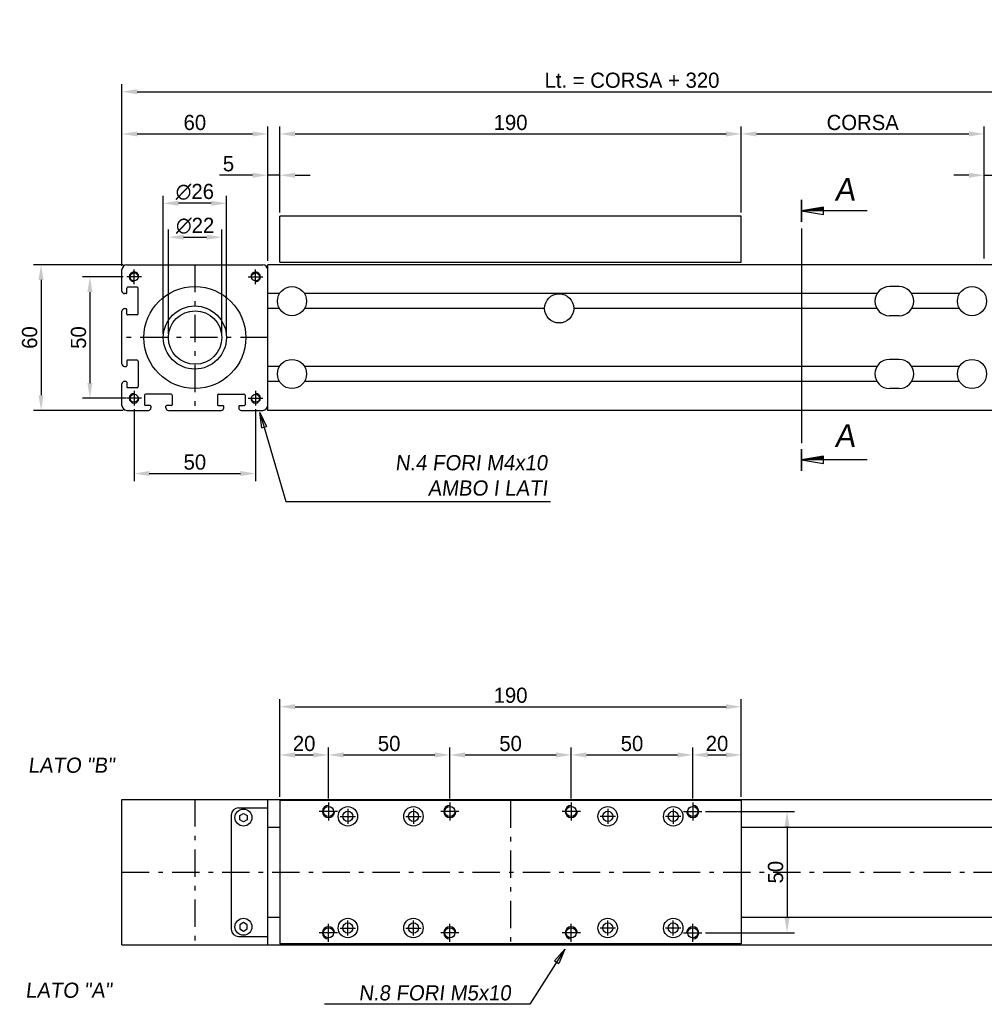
# Model space of a CAD drawing. Extents: x -953 to 392, y 249 to 925.
# Tile 2 of 5: x -220 to 177, y 520 to 925. Entities that reach past the tile are written whole.
import ezdxf

# ---------------------------------------------------------------- set-up
doc = ezdxf.new("R2010")
doc.units = 0
doc.header["$LTSCALE"] = 1.875
doc.linetypes.add('PL2', pattern=[11, 6, -2, 1, -2])
doc.layers.get('0').update_dxf_attribs({"linetype": 'CONTINUOUS'})
doc.layers.get('DEFPOINTS').update_dxf_attribs({"linetype": 'CONTINUOUS'})
for name, color, linetype in [('ASSI', 241, 'PL2'), ('GIALLO', 51, 'CONTINUOUS'), ('QUOTE', 60, 'CONTINUOUS'), ('SEZIONI', 150, 'CONTINUOUS')]:
    doc.layers.add(name, color=color, linetype=linetype)
doc.styles.add('25TXT', font='txt', dxfattribs={"oblique": 7, "height": 6.25})
doc.dimstyles.get("Standard").update_dxf_attribs({"dimtxt": 0.18, "dimasz": 0.18, "dimexe": 0.18, "dimexo": 0.0625, "dimgap": 0.09, "dimtad": 0, "dimtih": 1, "dimtoh": 1, "dimdec": 4, "dimzin": 0, "dimdsep": 46, "dimtxsty": 'STANDARD', "dimcen": 0.09, "dimadec": 0, "dimazin": 0, "dimtfac": 1, "dimtdec": 4, "dimtofl": 0, "dimtmove": 0, "dimatfit": 3, "dimfxl": 1, "dimtolj": 1, "dimtzin": 0, "dimarcsym": 0})
doc.dimstyles.new('STANDARD$7', dxfattribs={"dimtxt": 2.5, "dimasz": 2.4, "dimexe": 0.7, "dimexo": 1.5, "dimgap": 2, "dimtad": 1, "dimdsep": 46, "dimtxsty": '25TXT', "dimblk1": 'CLOSED', "dimblk2": 'CLOSED', "dimsah": 1, "dimcen": 0, "dimadec": 0, "dimazin": 0, "dimtfac": 1, "dimtdec": 4, "dimtmove": 0, "dimatfit": 3, "dimldrblk": 'CLOSED', "dimfxl": 1, "dimtolj": 1, "dimtzin": 0, "dimarcsym": 0})

# ---------------------------------------------------------------- blocks, each defined once
blk = doc.blocks.new('_CLOSED')
at = {"color": 0, "linetype": 'ByBlock'}
for p, q in [((-1, 0.167), (0, 0)), ((-1, 0.167), (-1, -0.167)), ((0, 0), (-1, -0.167))]:
    blk.add_line(p, q, dxfattribs=at)
blk = doc.blocks.new('*X1')
at = {"color": 0}
for p, q in [((55, 51.9), (55.6, 51.9)), ((55, 51.8), (56.2, 51.8)), ((55, 51.7), (56.8, 51.7)), ((55, 51.6), (57.4, 51.6)), ((55, 51.5), (58, 51.5)), ((55, 51.4), (58.6, 51.4)), ((55, 51.3), (59.2, 51.3)), ((55, 51.2), (59.8, 51.2)), ((55, 51.1), (60.4, 51.1)), ((55, 51), (61, 51))]:
    blk.add_line(p, q, dxfattribs=at)
blk = doc.blocks.new('*D3')
at = {"color": 0, "linetype": 'ByBlock', "transparency": 16777216}
for p, q in [((-177.58, 824.03), (-177.58, 881.47)), ((-117.58, 826.03), (-117.58, 881.47)), ((-171.33, 878.34), (-123.83, 878.34))]:
    blk.add_line(p, q, dxfattribs=at)
for points in [[(-171.33, 879.39), (-171.33, 877.3), (-177.58, 878.34)], [(-123.83, 879.39), (-123.83, 877.3), (-117.58, 878.34)]]:
    blk.add_solid(points, dxfattribs=at)
at = {"layer": 'DEFPOINTS', "color": 0, "linetype": 'ByBlock', "transparency": 16777216}
for p in [(-117.58, 878.34), (-117.58, 824.47), (-177.58, 822.47)]:
    blk.add_point(p, dxfattribs=at)
at = {"color": 0, "linetype": 'ByBlock', "transparency": 16777216, "insert": (-147.58, 883.03), "char_height": 6.25, "attachment_point": 5}
blk.add_mtext('\\A1;60', dxfattribs=at)
blk = doc.blocks.new('*D4')
at = {"color": 0, "linetype": 'ByBlock', "transparency": 16777216}
for p, q in [((-177.15, 819.47), (-193.9, 819.47)), ((-190.78, 813.22), (-190.78, 775.72)), ((-175.8, 769.47), (-193.9, 769.47))]:
    blk.add_line(p, q, dxfattribs=at)
for points in [[(-191.82, 813.22), (-189.74, 813.22), (-190.78, 819.47)], [(-191.82, 775.72), (-189.74, 775.72), (-190.78, 769.47)]]:
    blk.add_solid(points, dxfattribs=at)
at = {"layer": 'DEFPOINTS', "color": 0, "linetype": 'ByBlock', "transparency": 16777216}
for p in [(-175.58, 819.47), (-190.78, 769.47), (-174.23, 769.47)]:
    blk.add_point(p, dxfattribs=at)
at = {"color": 0, "linetype": 'ByBlock', "transparency": 16777216, "insert": (-195.47, 794.47), "char_height": 6.25, "attachment_point": 5, "rotation": 90}
blk.add_mtext('\\A1;50', dxfattribs=at)
blk = doc.blocks.new('*D5')
at = {"color": 0, "linetype": 'ByBlock', "transparency": 16777216}
for p, q in [((-177.15, 824.47), (-214.04, 824.47)), ((-210.91, 818.22), (-210.91, 770.72)), ((-177.15, 764.47), (-214.04, 764.47))]:
    blk.add_line(p, q, dxfattribs=at)
for points in [[(-211.95, 818.22), (-209.87, 818.22), (-210.91, 824.47)], [(-211.95, 770.72), (-209.87, 770.72), (-210.91, 764.47)]]:
    blk.add_solid(points, dxfattribs=at)
at = {"layer": 'DEFPOINTS', "color": 0, "linetype": 'ByBlock', "transparency": 16777216}
for p in [(-175.58, 824.47), (-210.91, 764.47), (-175.58, 764.47)]:
    blk.add_point(p, dxfattribs=at)
at = {"color": 0, "linetype": 'ByBlock', "transparency": 16777216, "insert": (-215.6, 794.47), "char_height": 6.25, "attachment_point": 5, "rotation": 90}
blk.add_mtext('\\A1;60', dxfattribs=at)
blk = doc.blocks.new('*D6')
at = {"color": 0, "linetype": 'ByBlock', "transparency": 16777216}
for p, q in [((-117.58, 827.6), (-117.58, 864.45)), ((-112.58, 846.03), (-112.58, 864.45)), ((-123.83, 861.33), (-137.38, 861.33)), ((-112.58, 861.33), (-117.58, 861.33)), ((-106.33, 861.33), (-100.08, 861.33))]:
    blk.add_line(p, q, dxfattribs=at)
for points in [[(-123.83, 862.37), (-123.83, 860.29), (-117.58, 861.33)], [(-106.33, 862.37), (-106.33, 860.29), (-112.58, 861.33)]]:
    blk.add_solid(points, dxfattribs=at)
at = {"layer": 'DEFPOINTS', "color": 0, "linetype": 'ByBlock', "transparency": 16777216}
for p in [(-117.58, 861.33), (-112.58, 844.47), (-117.58, 826.03)]:
    blk.add_point(p, dxfattribs=at)
at = {"color": 0, "linetype": 'ByBlock', "transparency": 16777216, "insert": (-133.73, 866.02), "char_height": 6.25, "attachment_point": 5}
blk.add_mtext('\\A1;5', dxfattribs=at)
blk = doc.blocks.new('*D7')
at = {"color": 0, "linetype": 'ByBlock', "transparency": 16777216}
for p, q in [((-112.58, 846.03), (-112.58, 881.47)), ((77.42, 846.03), (77.42, 881.47)), ((-106.33, 878.34), (71.17, 878.34))]:
    blk.add_line(p, q, dxfattribs=at)
for points in [[(-106.33, 879.39), (-106.33, 877.3), (-112.58, 878.34)], [(71.17, 879.39), (71.17, 877.3), (77.42, 878.34)]]:
    blk.add_solid(points, dxfattribs=at)
at = {"layer": 'DEFPOINTS', "color": 0, "linetype": 'ByBlock', "transparency": 16777216}
for p in [(77.42, 878.34), (-112.58, 844.47), (77.42, 844.47)]:
    blk.add_point(p, dxfattribs=at)
at = {"color": 0, "linetype": 'ByBlock', "transparency": 16777216, "insert": (-17.58, 883.03), "char_height": 6.25, "attachment_point": 5}
blk.add_mtext('\\A1;190', dxfattribs=at)
blk = doc.blocks.new('*D9')
at = {"color": 0, "linetype": 'ByBlock', "transparency": 16777216}
for p, q in [((177.42, 827.07), (177.42, 864.45)), ((182.42, 827.6), (182.42, 864.45)), ((171.17, 861.33), (164.92, 861.33)), ((177.42, 861.33), (182.42, 861.33)), ((188.67, 861.33), (202.21, 861.33))]:
    blk.add_line(p, q, dxfattribs=at)
for points in [[(171.17, 862.37), (171.17, 860.29), (177.42, 861.33)], [(188.67, 862.37), (188.67, 860.29), (182.42, 861.33)]]:
    blk.add_solid(points, dxfattribs=at)
at = {"layer": 'DEFPOINTS', "color": 0, "linetype": 'ByBlock', "transparency": 16777216}
for p in [(182.42, 861.33), (177.42, 825.51), (182.42, 826.03)]:
    blk.add_point(p, dxfattribs=at)
at = {"color": 0, "linetype": 'ByBlock', "transparency": 16777216, "insert": (198.56, 866.02), "char_height": 6.25, "attachment_point": 5}
blk.add_mtext('\\A1;5', dxfattribs=at)
blk = doc.blocks.new('*D10')
at = {"color": 0, "linetype": 'ByBlock', "transparency": 16777216}
for p, q in [((77.42, 846.03), (77.42, 881.47)), ((177.42, 828.63), (177.42, 881.47)), ((83.67, 878.34), (171.17, 878.34))]:
    blk.add_line(p, q, dxfattribs=at)
for points in [[(83.67, 879.39), (83.67, 877.3), (77.42, 878.34)], [(171.17, 879.39), (171.17, 877.3), (177.42, 878.34)]]:
    blk.add_solid(points, dxfattribs=at)
at = {"layer": 'DEFPOINTS', "color": 0, "linetype": 'ByBlock', "transparency": 16777216}
for p in [(177.42, 878.34), (77.42, 844.47), (177.42, 827.07)]:
    blk.add_point(p, dxfattribs=at)
at = {"color": 0, "linetype": 'ByBlock', "transparency": 16777216, "insert": (127.42, 883.03), "char_height": 6.25, "attachment_point": 5}
blk.add_mtext('\\A1;CORSA ', dxfattribs=at)
blk = doc.blocks.new('*D11')
at = {"color": 0, "linetype": 'ByBlock', "transparency": 16777216}
for p, q in [((-177.58, 825.6), (-177.58, 898.87)), ((242.42, 825.6), (242.42, 898.87)), ((-171.33, 895.75), (236.17, 895.75))]:
    blk.add_line(p, q, dxfattribs=at)
for points in [[(-171.33, 896.79), (-171.33, 894.7), (-177.58, 895.75)], [(236.17, 896.79), (236.17, 894.7), (242.42, 895.75)]]:
    blk.add_solid(points, dxfattribs=at)
at = {"layer": 'DEFPOINTS', "color": 0, "linetype": 'ByBlock', "transparency": 16777216}
for p in [(242.42, 895.75), (-177.58, 824.03), (242.42, 824.03)]:
    blk.add_point(p, dxfattribs=at)
at = {"color": 0, "linetype": 'ByBlock', "transparency": 16777216, "insert": (32.42, 900.43), "char_height": 6.25, "attachment_point": 5}
blk.add_mtext('\\A1;Lt. = CORSA + 320', dxfattribs=at)
blk = doc.blocks.new('*D12')
at = {"color": 0, "linetype": 'ByBlock', "transparency": 16777216}
for p, q in [((-112.58, 605.28), (-112.58, 645.51)), ((77.42, 605.28), (77.42, 645.51)), ((-106.33, 642.38), (71.17, 642.38))]:
    blk.add_line(p, q, dxfattribs=at)
for points in [[(-106.33, 643.43), (-106.33, 641.34), (-112.58, 642.38)], [(71.17, 643.43), (71.17, 641.34), (77.42, 642.38)]]:
    blk.add_solid(points, dxfattribs=at)
at = {"layer": 'DEFPOINTS', "color": 0, "linetype": 'ByBlock', "transparency": 16777216}
for p in [(77.42, 642.38), (-112.58, 603.72), (77.42, 603.72)]:
    blk.add_point(p, dxfattribs=at)
at = {"color": 0, "linetype": 'ByBlock', "transparency": 16777216, "insert": (-17.58, 647.07), "char_height": 6.25, "attachment_point": 5}
blk.add_mtext('\\A1;190', dxfattribs=at)
blk = doc.blocks.new('*D13')
at = {"color": 0, "linetype": 'ByBlock', "transparency": 16777216}
for p, q in [((-172.58, 764.91), (-172.58, 735.32)), ((-122.58, 764.91), (-122.58, 735.32)), ((-166.33, 738.45), (-128.83, 738.45))]:
    blk.add_line(p, q, dxfattribs=at)
for points in [[(-166.33, 739.49), (-166.33, 737.41), (-172.58, 738.45)], [(-128.83, 739.49), (-128.83, 737.41), (-122.58, 738.45)]]:
    blk.add_solid(points, dxfattribs=at)
at = {"layer": 'DEFPOINTS', "color": 0, "linetype": 'ByBlock', "transparency": 16777216}
for p in [(-172.58, 766.47), (-122.58, 766.47), (-122.58, 738.45)]:
    blk.add_point(p, dxfattribs=at)
at = {"color": 0, "linetype": 'ByBlock', "transparency": 16777216, "insert": (-147.58, 743.13), "char_height": 6.25, "attachment_point": 5}
blk.add_mtext('\\A1;50', dxfattribs=at)
blk = doc.blocks.new('*D14')
at = {"color": 0, "linetype": 'ByBlock', "transparency": 16777216}
for p, q in [((-112.58, 605.28), (-112.58, 625.64)), ((-92.58, 604.53), (-92.58, 625.64)), ((-106.33, 622.51), (-98.83, 622.51))]:
    blk.add_line(p, q, dxfattribs=at)
for points in [[(-106.33, 623.56), (-106.33, 621.47), (-112.58, 622.51)], [(-98.83, 623.56), (-98.83, 621.47), (-92.58, 622.51)]]:
    blk.add_solid(points, dxfattribs=at)
at = {"layer": 'DEFPOINTS', "color": 0, "linetype": 'ByBlock', "transparency": 16777216}
for p in [(-92.58, 622.51), (-112.58, 603.72), (-92.58, 602.97)]:
    blk.add_point(p, dxfattribs=at)
at = {"color": 0, "linetype": 'ByBlock', "transparency": 16777216, "insert": (-102.58, 627.2), "char_height": 6.25, "attachment_point": 5}
blk.add_mtext('\\A1;20', dxfattribs=at)
blk = doc.blocks.new('*D15')
at = {"color": 0, "linetype": 'ByBlock', "transparency": 16777216}
for p, q in [((-92.58, 606.09), (-92.58, 625.64)), ((-42.58, 604.53), (-42.58, 625.64)), ((-86.33, 622.51), (-48.83, 622.51))]:
    blk.add_line(p, q, dxfattribs=at)
for points in [[(-86.33, 623.56), (-86.33, 621.47), (-92.58, 622.51)], [(-48.83, 623.56), (-48.83, 621.47), (-42.58, 622.51)]]:
    blk.add_solid(points, dxfattribs=at)
at = {"layer": 'DEFPOINTS', "color": 0, "linetype": 'ByBlock', "transparency": 16777216}
for p in [(-42.58, 622.51), (-92.58, 604.53), (-42.58, 602.97)]:
    blk.add_point(p, dxfattribs=at)
at = {"color": 0, "linetype": 'ByBlock', "transparency": 16777216, "insert": (-67.58, 627.2), "char_height": 6.25, "attachment_point": 5}
blk.add_mtext('\\A1;50', dxfattribs=at)
blk = doc.blocks.new('*D16')
at = {"color": 0, "linetype": 'ByBlock', "transparency": 16777216}
for p, q in [((-42.58, 604.53), (-42.58, 625.64)), ((7.42, 604.53), (7.42, 625.64)), ((-36.33, 622.51), (1.17, 622.51))]:
    blk.add_line(p, q, dxfattribs=at)
for points in [[(-36.33, 623.56), (-36.33, 621.47), (-42.58, 622.51)], [(1.17, 623.56), (1.17, 621.47), (7.42, 622.51)]]:
    blk.add_solid(points, dxfattribs=at)
at = {"layer": 'DEFPOINTS', "color": 0, "linetype": 'ByBlock', "transparency": 16777216}
for p in [(7.42, 622.51), (-42.58, 602.97), (7.42, 602.97)]:
    blk.add_point(p, dxfattribs=at)
at = {"color": 0, "linetype": 'ByBlock', "transparency": 16777216, "insert": (-17.58, 627.2), "char_height": 6.25, "attachment_point": 5}
blk.add_mtext('\\A1;50', dxfattribs=at)
blk = doc.blocks.new('*D17')
at = {"color": 0, "linetype": 'ByBlock', "transparency": 16777216}
for p, q in [((7.42, 606.09), (7.42, 625.64)), ((57.42, 604.53), (57.42, 625.64)), ((13.67, 622.51), (51.17, 622.51))]:
    blk.add_line(p, q, dxfattribs=at)
for points in [[(13.67, 623.56), (13.67, 621.47), (7.42, 622.51)], [(51.17, 623.56), (51.17, 621.47), (57.42, 622.51)]]:
    blk.add_solid(points, dxfattribs=at)
at = {"layer": 'DEFPOINTS', "color": 0, "linetype": 'ByBlock', "transparency": 16777216}
for p in [(57.42, 622.51), (7.42, 604.53), (57.42, 602.97)]:
    blk.add_point(p, dxfattribs=at)
at = {"color": 0, "linetype": 'ByBlock', "transparency": 16777216, "insert": (32.42, 627.2), "char_height": 6.25, "attachment_point": 5}
blk.add_mtext('\\A1;50', dxfattribs=at)
blk = doc.blocks.new('*D18')
at = {"color": 0, "linetype": 'ByBlock', "transparency": 16777216}
for p, q in [((57.42, 604.53), (57.42, 625.64)), ((77.42, 605.28), (77.42, 625.64)), ((63.67, 622.51), (71.17, 622.51))]:
    blk.add_line(p, q, dxfattribs=at)
for points in [[(63.67, 623.56), (63.67, 621.47), (57.42, 622.51)], [(71.17, 623.56), (71.17, 621.47), (77.42, 622.51)]]:
    blk.add_solid(points, dxfattribs=at)
at = {"layer": 'DEFPOINTS', "color": 0, "linetype": 'ByBlock', "transparency": 16777216}
for p in [(77.42, 622.51), (57.42, 602.97), (77.42, 603.72)]:
    blk.add_point(p, dxfattribs=at)
at = {"color": 0, "linetype": 'ByBlock', "transparency": 16777216, "insert": (67.42, 627.2), "char_height": 6.25, "attachment_point": 5}
blk.add_mtext('\\A1;20', dxfattribs=at)
blk = doc.blocks.new('*D19')
at = {"color": 0, "linetype": 'ByBlock', "transparency": 16777216}
for p, q in [((62.73, 599.22), (99.38, 599.22)), ((96.26, 592.97), (96.26, 555.47)), ((62.73, 549.22), (99.38, 549.22))]:
    blk.add_line(p, q, dxfattribs=at)
for points in [[(95.21, 592.97), (97.3, 592.97), (96.26, 599.22)], [(95.21, 555.47), (97.3, 555.47), (96.26, 549.22)]]:
    blk.add_solid(points, dxfattribs=at)
at = {"layer": 'DEFPOINTS', "color": 0, "linetype": 'ByBlock', "transparency": 16777216}
for p in [(61.17, 599.22), (61.17, 549.22), (96.26, 549.22)]:
    blk.add_point(p, dxfattribs=at)
at = {"color": 0, "linetype": 'ByBlock', "transparency": 16777216, "insert": (91.57, 574.22), "char_height": 6.25, "attachment_point": 5, "rotation": 90}
blk.add_mtext('\\A1;50', dxfattribs=at)
blk = doc.blocks.new('*D27')
at = {"color": 0, "linetype": 'ByBlock', "transparency": 16777216}
for p, q in [((-158.48, 796.03), (-158.48, 838.94)), ((-152.23, 835.81), (-142.73, 835.81)), ((-136.48, 796.03), (-136.48, 838.94))]:
    blk.add_line(p, q, dxfattribs=at)
for points in [[(-152.23, 836.85), (-152.23, 834.77), (-158.48, 835.81)], [(-142.73, 836.85), (-142.73, 834.77), (-136.48, 835.81)]]:
    blk.add_solid(points, dxfattribs=at)
at = {"layer": 'DEFPOINTS', "color": 0, "linetype": 'ByBlock', "transparency": 16777216}
for p in [(-136.48, 835.81), (-158.48, 794.47), (-136.48, 794.47)]:
    blk.add_point(p, dxfattribs=at)
at = {"color": 0, "linetype": 'ByBlock', "transparency": 16777216, "insert": (-147.48, 840.5), "char_height": 6.25, "attachment_point": 5}
blk.add_mtext('\\A1;∅22', dxfattribs=at)
blk = doc.blocks.new('*D28')
at = {"color": 0, "linetype": 'ByBlock', "transparency": 16777216}
for p, q in [((-160.58, 796.03), (-160.58, 852.89)), ((-134.58, 796.03), (-134.58, 852.89)), ((-140.83, 849.77), (-154.33, 849.77))]:
    blk.add_line(p, q, dxfattribs=at)
for points in [[(-154.33, 850.81), (-154.33, 848.73), (-160.58, 849.77)], [(-140.83, 850.81), (-140.83, 848.73), (-134.58, 849.77)]]:
    blk.add_solid(points, dxfattribs=at)
at = {"layer": 'DEFPOINTS', "color": 0, "linetype": 'ByBlock', "transparency": 16777216}
for p in [(-160.58, 849.77), (-160.58, 794.47), (-134.58, 794.47)]:
    blk.add_point(p, dxfattribs=at)
at = {"color": 0, "linetype": 'ByBlock', "transparency": 16777216, "insert": (-147.58, 854.46), "char_height": 6.25, "attachment_point": 5}
blk.add_mtext('\\A1;∅26', dxfattribs=at)

msp = doc.modelspace()

# ---------------------------------------------------------------- linework, layer by layer
at = {"color": 0}
for p, q in [((77.42, 844.47), (-112.58, 844.47)), ((-112.58, 825.47), (-112.58, 844.47)), ((77.42, 825.47), (77.42, 844.47)), ((-175.58, 824.47), (-119.58, 824.47)), ((182.42, 824.47), (-117.58, 824.47)), ((-117.58, 764.47), (-117.58, 824.47)), ((-112.58, 825.47), (77.42, 825.47)), ((-177.58, 813.57), (-177.58, 822.47)), ((-169.58, 819.47), (-175.58, 819.47)), ((-172.58, 816.47), (-172.58, 822.47)), ((-125.58, 819.47), (-119.58, 819.47)), ((-122.58, 816.47), (-122.58, 822.47)), ((-117.58, 766.47), (-117.58, 822.47)), ((142.42, 815.47), (138.42, 815.47)), ((-175.88, 812.57), (-176.58, 812.57)), ((-175.58, 812.87), (-175.58, 814.87)), ((-171.38, 815.17), (-175.28, 815.17)), ((-170.88, 804.27), (-170.88, 814.67)), ((-112.72, 812.57), (-117.58, 812.57)), ((133.28, 812.57), (-102.45, 812.57)), ((167.28, 812.57), (147.55, 812.57)), ((132.42, 809.47), (132.42, 809.47)), ((148.42, 809.47), (148.42, 809.47)), ((-177.58, 783.57), (-177.58, 805.37)), ((-176.58, 806.37), (-175.88, 806.37)), ((-175.58, 804.07), (-175.58, 806.07)), ((-171.38, 803.77), (-175.28, 803.77)), ((-112.72, 806.37), (-117.58, 806.37)), ((-3.58, 806.37), (-102.45, 806.37)), ((133.28, 806.37), (8.41, 806.37)), ((142.42, 803.47), (138.42, 803.47)), ((167.28, 806.37), (147.55, 806.37)), ((-175.58, 784.87), (-175.58, 782.87)), ((-171.38, 785.17), (-175.28, 785.17)), ((-170.88, 784.67), (-170.88, 774.27)), ((142.42, 785.47), (138.42, 785.47)), ((-176.58, 782.57), (-175.88, 782.57)), ((-112.72, 782.57), (-117.58, 782.57)), ((-112.72, 782.57), (-117.58, 782.57)), ((133.28, 782.57), (-102.45, 782.57)), ((132.42, 779.47), (132.42, 779.47)), ((167.28, 782.57), (147.55, 782.57)), ((148.42, 779.47), (148.42, 779.47)), ((-177.58, 766.47), (-177.58, 775.37)), ((-175.88, 776.37), (-176.58, 776.37)), ((-175.58, 776.07), (-175.58, 774.07)), ((-112.72, 776.37), (-117.58, 776.37)), ((-112.72, 776.37), (-117.58, 776.37)), ((133.28, 776.37), (-102.45, 776.37)), ((167.28, 776.37), (147.55, 776.37)), ((-171.38, 773.77), (-175.28, 773.77)), ((-172.58, 772.47), (-172.58, 766.47)), ((-157.38, 771.17), (-167.78, 771.17)), ((-137.78, 771.17), (-127.38, 771.17)), ((-122.58, 772.47), (-122.58, 766.47)), ((142.42, 773.47), (138.42, 773.47)), ((-169.58, 769.47), (-175.58, 769.47)), ((-168.28, 770.67), (-168.28, 766.77)), ((-156.88, 770.67), (-156.88, 766.77)), ((-138.28, 770.67), (-138.28, 766.77)), ((-126.88, 770.67), (-126.88, 766.77)), ((-125.58, 769.47), (-119.58, 769.47)), ((-175.58, 764.47), (-166.68, 764.47)), ((-165.98, 766.47), (-167.98, 766.47)), ((-165.68, 766.17), (-165.68, 765.47)), ((-159.48, 765.47), (-159.48, 766.17)), ((-157.18, 766.47), (-159.18, 766.47)), ((-158.49, 764.47), (-136.68, 764.47)), ((-137.98, 766.47), (-135.98, 766.47)), ((-135.68, 765.47), (-135.68, 766.17)), ((-129.48, 766.17), (-129.48, 765.47)), ((-129.18, 766.47), (-127.18, 766.47)), ((-128.49, 764.47), (-119.58, 764.47)), ((182.42, 764.47), (-117.58, 764.47)), ((-177.58, 604.22), (-117.58, 604.22)), ((-177.58, 544.22), (-177.58, 604.22)), ((-129.58, 600.72), (-117.58, 600.72)), ((-117.58, 604.22), (182.42, 604.22)), ((-117.58, 544.22), (-117.58, 604.22)), ((-117.58, 544.22), (-117.58, 604.22)), ((77.42, 603.72), (-112.58, 603.72)), ((-112.58, 603.72), (-112.58, 544.72)), ((-92.58, 602.97), (-92.58, 595.47)), ((-84.58, 600.37), (-84.58, 594.07)), ((-57.58, 600.37), (-57.58, 594.07)), ((-42.58, 602.97), (-42.58, 595.47)), ((7.42, 602.97), (7.42, 595.47)), ((22.42, 600.37), (22.42, 594.07)), ((49.42, 600.37), (49.42, 594.07)), ((57.42, 602.97), (57.42, 595.47)), ((77.42, 603.72), (77.42, 544.72)), ((-132.58, 597.72), (-132.58, 550.72)), ((-88.83, 599.22), (-96.33, 599.22)), ((-87.73, 597.22), (-81.43, 597.22)), ((-60.73, 597.22), (-54.43, 597.22)), ((-38.83, 599.22), (-46.33, 599.22)), ((11.17, 599.22), (3.67, 599.22)), ((25.57, 597.22), (19.27, 597.22)), ((52.57, 597.22), (46.27, 597.22)), ((53.67, 599.22), (61.17, 599.22)), ((-117.58, 592.72), (-112.58, 592.72)), ((77.42, 592.72), (182.42, 592.72)), ((-117.58, 555.72), (-112.58, 555.72)), ((77.42, 555.72), (182.42, 555.72)), ((-92.58, 545.47), (-92.58, 552.97)), ((-84.58, 548.07), (-84.58, 554.37)), ((-57.58, 548.07), (-57.58, 554.37)), ((-42.58, 545.47), (-42.58, 552.97)), ((7.42, 545.47), (7.42, 552.97)), ((22.42, 548.07), (22.42, 554.37)), ((49.42, 548.07), (49.42, 554.37)), ((57.42, 545.47), (57.42, 552.97)), ((-129.58, 547.72), (-117.58, 547.72)), ((-88.83, 549.22), (-96.33, 549.22)), ((-87.73, 551.22), (-81.43, 551.22)), ((-60.73, 551.22), (-54.43, 551.22)), ((-38.83, 549.22), (-46.33, 549.22)), ((11.17, 549.22), (3.67, 549.22)), ((25.57, 551.22), (19.27, 551.22)), ((52.57, 551.22), (46.27, 551.22)), ((53.67, 549.22), (61.17, 549.22)), ((-177.58, 544.22), (-117.58, 544.22)), ((-117.58, 544.22), (182.42, 544.22)), ((77.42, 544.72), (-112.58, 544.72))]:
    msp.add_line(p, q, dxfattribs=at)
for points in [[(-126.08, 595.85), (-127.58, 594.98), (-129.08, 595.85), (-129.08, 597.58), (-127.58, 598.45), (-126.08, 597.58)], [(-126.08, 552.58), (-127.58, 553.45), (-129.08, 552.58), (-129.08, 550.85), (-127.58, 549.98), (-126.08, 550.85)]]:
    msp.add_lwpolyline(points, close=True, dxfattribs=at)
for centre, radius in [((-172.58, 819.47), 1.65), ((-122.58, 819.47), 1.65), ((-147.58, 794.47), 21), ((-107.58, 809.47), 6), ((172.42, 809.47), 6), ((2.42, 806.47), 6), ((-147.58, 794.47), 13), ((-147.48, 794.47), 11), ((-107.58, 779.47), 6), ((172.42, 779.47), 6), ((-172.58, 769.47), 1.65), ((-122.58, 769.47), 1.65), ((-92.58, 599.22), 2.1), ((-84.58, 597.22), 4), ((-57.58, 597.22), 4), ((-42.58, 599.22), 2.1), ((7.42, 599.22), 2.1), ((22.42, 597.22), 4), ((49.42, 597.22), 4), ((57.42, 599.22), 2.1), ((-127.58, 596.72), 3.5), ((-84.58, 597.22), 2.1), ((-57.58, 597.22), 2.1), ((22.42, 597.22), 2.1), ((49.42, 597.22), 2.1), ((-127.58, 551.72), 3.5), ((-84.58, 551.22), 4), ((-84.58, 551.22), 2.1), ((-57.58, 551.22), 4), ((-57.58, 551.22), 2.1), ((22.42, 551.22), 4), ((22.42, 551.22), 2.1), ((49.42, 551.22), 4), ((49.42, 551.22), 2.1), ((-92.58, 549.22), 2.1), ((-42.58, 549.22), 2.1), ((7.42, 549.22), 2.1), ((57.42, 549.22), 2.1)]:
    msp.add_circle(centre, radius, dxfattribs=at)
for centre, radius, start, end in [((-175.58, 822.47), 2, 90, 180), ((-119.58, 822.47), 2, 0, 90), ((-172.58, 819.47), 2, 0, 270), ((-122.58, 819.47), 2, 270, 180), ((138.42, 809.47), 6, 90, 180), ((142.42, 809.47), 6, 360, 90), ((-176.58, 813.57), 1, 180, 270), ((-175.88, 812.87), 0.3, 270, 0), ((-175.28, 814.87), 0.3, 90, 180), ((-171.38, 814.67), 0.5, 0, 90), ((138.42, 809.47), 6, 180, 270), ((142.42, 809.47), 6, 270, 360), ((-176.58, 805.37), 1, 90, 180), ((-175.88, 806.07), 0.3, 0, 90), ((-175.28, 804.07), 0.3, 180, 270), ((-171.38, 804.27), 0.5, 270, 0), ((-176.58, 783.57), 1, 180, 270), ((-175.88, 782.87), 0.3, 270, 360), ((-175.28, 784.87), 0.3, 90, 180), ((-171.38, 784.67), 0.5, 360, 90), ((138.42, 779.47), 6, 90, 180), ((142.42, 779.47), 6, 360, 90), ((138.42, 779.47), 6, 180, 270), ((142.42, 779.47), 6, 270, 360), ((-176.58, 775.37), 1, 90, 180), ((-175.88, 776.07), 0.3, 0, 90), ((-175.28, 774.07), 0.3, 180, 270), ((-172.58, 769.47), 2, 90, 0), ((-171.38, 774.27), 0.5, 270, 360), ((-167.78, 770.67), 0.5, 90, 180), ((-157.38, 770.67), 0.5, 0, 90), ((-137.78, 770.67), 0.5, 90, 180), ((-127.38, 770.67), 0.5, 0, 90), ((-122.58, 769.47), 2, 180, 90), ((-167.98, 766.77), 0.3, 180, 270), ((-157.18, 766.77), 0.3, 270, 0), ((-137.98, 766.77), 0.3, 180, 270), ((-127.18, 766.77), 0.3, 270, 0), ((-175.58, 766.47), 2, 180, 270), ((-166.68, 765.47), 1, 270, 0), ((-165.98, 766.17), 0.3, 0, 90), ((-159.18, 766.17), 0.3, 90, 180), ((-158.48, 765.47), 1, 180, 270), ((-136.68, 765.47), 1, 270, 0), ((-135.98, 766.17), 0.3, 0, 90), ((-129.18, 766.17), 0.3, 90, 180), ((-128.48, 765.47), 1, 180, 270), ((-119.58, 766.47), 2, 270, 0), ((-129.58, 597.72), 3, 90, 180), ((-92.58, 599.22), 2.5, 90, 0), ((-42.58, 599.22), 2.5, 90, 0), ((7.42, 599.22), 2.5, 90, 0), ((57.42, 599.22), 2.5, 180, 90), ((-92.58, 549.22), 2.5, 0, 270), ((-42.58, 549.22), 2.5, 0, 270), ((7.42, 549.22), 2.5, 0, 270), ((57.42, 549.22), 2.5, 270, 180), ((-129.58, 550.72), 3, 180, 270)]:
    msp.add_arc(centre, radius, start, end, dxfattribs=at)
at = {"layer": 'ASSI', "color": 0}
for p, q in [((-147.58, 824.47), (-147.58, 764.47)), ((-117.58, 794.47), (-177.38, 794.47)), ((-147.58, 604.22), (-147.58, 544.22)), ((-17.58, 603.72), (-17.58, 544.72)), ((-177.58, 574.22), (242.22, 574.22))]:
    msp.add_line(p, q, dxfattribs=at)
at = {"layer": 'GIALLO', "color": 0}
for p, q in [((102.06, 851.13), (102.06, 842.13)), ((102.13, 851.13), (102.13, 842.13)), ((102.21, 851.13), (102.21, 842.13)), ((111.21, 848.13), (102.21, 846.63)), ((102.28, 851.13), (102.28, 842.13)), ((111.21, 845.13), (111.21, 848.13)), ((111.21, 846.63), (102.21, 846.63)), ((102.21, 846.63), (111.21, 845.13)), ((129.21, 846.63), (111.21, 846.63)), ((102.06, 748.55), (102.06, 739.55)), ((102.13, 748.55), (102.13, 739.55)), ((102.21, 748.55), (102.21, 739.55)), ((102.28, 748.55), (102.28, 739.55)), ((111.21, 745.55), (102.21, 744.05)), ((111.21, 744.05), (102.21, 744.05)), ((102.21, 744.05), (111.21, 742.55)), ((111.21, 742.55), (111.21, 745.55)), ((129.21, 744.05), (111.21, 744.05))]:
    msp.add_line(p, q, dxfattribs=at)
at = {"layer": 'SEZIONI', "color": 0}
msp.add_line((102.17, 839.39), (102.17, 751.02), dxfattribs=at)

# ---------------------------------------------------------------- block references
at = {"layer": 'GIALLO', "color": 0, "xscale": -1.5, "yscale": 1.5, "zscale": 1.5}
for p in [(193.71, 770.13), (193.71, 667.55)]:
    msp.add_blockref('*X1', p, dxfattribs=at)

# ---------------------------------------------------------------- texts
at = {"layer": 'QUOTE', "color": 0, "style": '25TXT', "oblique": 7}
for s, height, p in [('A', 9.38, (115.84, 850.8)), ('A', 9.38, (115.84, 749.4)), ('LATO "B"', 6.25, (-216.28, 615.16)), ('LATO "A"', 6.25, (-217.39, 522.46))]:
    msp.add_text(s, height=height, dxfattribs=at).set_placement(p)
at = {"layer": 'QUOTE', "color": 0, "char_height": 6.25, "attachment_point": 6, "style": '25TXT'}
for s, insert in [('N.4 FORI M4x10\\PAMBO I LATI', (-2.43, 737.64)), ('N.8 FORI M5x10', (-17.46, 524.47))]:
    msp.add_mtext(s, dxfattribs=dict(at, insert=insert))

# ---------------------------------------------------------------- dimensions: what is measured, and where the dimension line sits
at = {"layer": 'QUOTE', "color": 0}
for base, p1, p2, text, picture, middle in [((242.42, 895.75), (-177.58, 824.03), (242.42, 824.03), 'Lt. = CORSA + 320', '*D11', (32.42, 900.43)), ((77.42, 878.34), (-112.58, 844.47), (77.42, 844.47), '190', '*D7', (-17.58, 883.03)), ((177.42, 878.34), (77.42, 844.47), (177.42, 827.07), 'CORSA ', '*D10', (127.42, 883.03)), ((-160.58, 849.77), (-134.58, 794.47), (-160.58, 794.47), '%%c<>', '*D28', (-147.58, 854.46)), ((-136.48, 835.81), (-158.48, 794.47), (-136.48, 794.47), '%%c<>', '*D27', (-147.48, 840.5))]:
    dim = msp.add_linear_dim(base=base, p1=p1, p2=p2, text=text, dimstyle='STANDARD', override={"dimscale": 2.5, "dimtxt": 2.5, "dimasz": 2.5, "dimexe": 1.25, "dimexo": 0.625, "dimgap": 0.625, "dimtad": 1, "dimtih": 0, "dimtoh": 0, "dimdec": 1, "dimzin": 8, "dimlunit": 6, "dimcen": 2.5, "dimtofl": 1}, dxfattribs=at)
    dim.commit()
    dim.dimension.update_dxf_attribs({"geometry": picture, "text_midpoint": middle})
for base, p1, p2, picture, middle in [((-117.58, 878.34), (-177.58, 822.47), (-117.58, 824.47), '*D3', (-147.58, 883.03)), ((-117.58, 861.33), (-112.58, 844.47), (-117.58, 826.03), '*D6', (-133.73, 866.02)), ((182.42, 861.33), (177.42, 825.51), (182.42, 826.03), '*D9', (198.56, 866.02)), ((-122.58, 738.45), (-172.58, 766.47), (-122.58, 766.47), '*D13', (-147.58, 743.13)), ((77.42, 642.38), (-112.58, 603.72), (77.42, 603.72), '*D12', (-17.58, 647.07)), ((-92.58, 622.51), (-112.58, 603.72), (-92.58, 602.97), '*D14', (-102.58, 627.2)), ((-42.58, 622.51), (-92.58, 604.53), (-42.58, 602.97), '*D15', (-67.58, 627.2)), ((7.42, 622.51), (-42.58, 602.97), (7.42, 602.97), '*D16', (-17.58, 627.2)), ((57.42, 622.51), (7.42, 604.53), (57.42, 602.97), '*D17', (32.42, 627.2)), ((77.42, 622.51), (57.42, 602.97), (77.42, 603.72), '*D18', (67.42, 627.2))]:
    dim = msp.add_linear_dim(base=base, p1=p1, p2=p2, dimstyle='STANDARD', override={"dimscale": 2.5, "dimtxt": 2.5, "dimasz": 2.5, "dimexe": 1.25, "dimexo": 0.625, "dimgap": 0.625, "dimtad": 1, "dimtih": 0, "dimtoh": 0, "dimdec": 1, "dimzin": 8, "dimlunit": 6, "dimcen": 2.5, "dimtofl": 1}, dxfattribs=at)
    dim.commit()
    dim.dimension.update_dxf_attribs({"geometry": picture, "text_midpoint": middle})
for base, p1, p2, picture, middle in [((-210.91, 764.47), (-175.58, 824.47), (-175.58, 764.47), '*D5', (-215.6, 794.47)), ((-190.78, 769.47), (-175.58, 819.47), (-174.23, 769.47), '*D4', (-195.47, 794.47)), ((96.26, 549.22), (61.17, 599.22), (61.17, 549.22), '*D19', (91.57, 574.22))]:
    dim = msp.add_linear_dim(base=base, p1=p1, p2=p2, angle=90, dimstyle='STANDARD', override={"dimscale": 2.5, "dimtxt": 2.5, "dimasz": 2.5, "dimexe": 1.25, "dimexo": 0.625, "dimgap": 0.625, "dimtad": 1, "dimtih": 0, "dimtoh": 0, "dimdec": 1, "dimzin": 8, "dimlunit": 6, "dimcen": 2.5, "dimtofl": 1}, dxfattribs=at)
    dim.commit()
    dim.dimension.update_dxf_attribs({"geometry": picture, "text_midpoint": middle})

# ---------------------------------------------------------------- leaders
msp.add_leader([(-120.79, 763.59), (-110.16, 726.89), (-1.19, 726.89)], dimstyle='STANDARD$7', override={"dimscale": 2.5, "dimtxt": 2.5, "dimasz": 2.5, "dimexe": 1.25, "dimexo": 0.625, "dimgap": 0.625, "dimtad": 1, "dimtih": 0, "dimtoh": 0, "dimdec": 1, "dimzin": 8, "dimcen": 2.5, "dimtofl": 1}, dxfattribs=at)
at = {"layer": 'QUOTE', "color": 0, "annotation_type": 0, "has_hookline": 1, "hookline_direction": 1, "text_width": 76.68}
msp.add_leader([(4.77, 542.47), (-9.65, 519.79), (-15.9, 519.79)], dimstyle='STANDARD$7', override={"dimscale": 2.5, "dimtxt": 2.5, "dimasz": 2.5, "dimexe": 1.25, "dimexo": 0.625, "dimgap": 0.625, "dimtad": 1, "dimtih": 0, "dimtoh": 0, "dimdec": 1, "dimzin": 8, "dimcen": 2.5, "dimtofl": 1}, dxfattribs=at)

doc.saveas('drawing.dxf')
